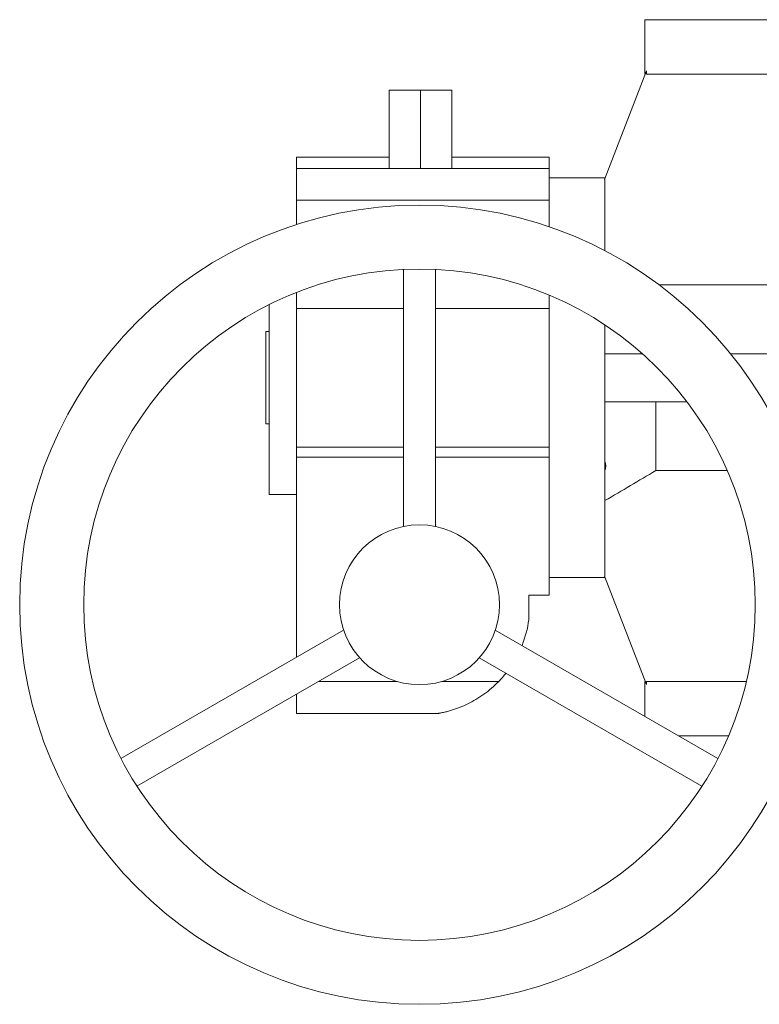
# Model space of a CAD drawing. Header units: millimetres. Extents: x -37 to 911, y -96 to 730.
# Tile 1 of 5: x -37 to 194, y -96 to 212. Entities that reach past the tile are written whole.
import ezdxf

# ---------------------------------------------------------------- set-up
doc = ezdxf.new("R2010")
doc.units = ezdxf.units.MM

msp = doc.modelspace()

# ---------------------------------------------------------------- linework, layer by layer
at = {"color": 7, "linetype": 'Continuous', "lineweight": 15}
for p, q in [((158.25, 211.58), (158.25, 194.58)), ((158.25, 211.58), (258.25, 211.58)), ((158.71, 195.58), (145.57, 161.63)), ((158.25, 194.58), (158.32, 194.58)), ((158.71, 195.58), (158.71, 194.58)), ((158.71, 194.58), (258.25, 194.58)), ((78.3, 165.08), (78.3, 189.58)), ((78.3, 189.58), (88.07, 189.58)), ((88.07, 165.08), (88.07, 189.58)), ((88.07, 189.58), (97.84, 189.58)), ((97.84, 165.08), (97.84, 189.58)), ((78.3, 168.58), (49.25, 168.58)), ((49.25, 165.08), (49.25, 168.58)), ((128.25, 168.58), (97.84, 168.58)), ((128.25, 165.08), (128.25, 168.58)), ((49.25, 165.08), (128.25, 165.08)), ((49.25, 155.08), (49.25, 165.08)), ((128.25, 155.08), (128.25, 165.08)), ((145.75, 162.08), (128.25, 162.08)), ((145.75, 161.63), (145.57, 161.63)), ((145.75, 161.63), (145.75, 139.31)), ((49.25, 147.5), (49.25, 155.08)), ((128.25, 146.84), (128.25, 155.08)), ((82.75, 133.46), (82.75, 53.08)), ((92.75, 53.08), (92.75, 133.46)), ((162.68, 128.63), (219.46, 128.63)), ((49.25, 121.28), (49.25, 126.27)), ((128.25, 121.28), (128.25, 125.45)), ((40.75, 63.08), (40.75, 122.47)), ((49.25, 121.28), (82.75, 121.28)), ((49.25, 77.9), (49.25, 121.28)), ((92.75, 121.28), (128.25, 121.28)), ((128.25, 77.9), (128.25, 121.28)), ((39.75, 85.14), (39.75, 114.02)), ((39.75, 114.02), (40.75, 114.02)), ((145.75, 116.11), (145.75, 37.53)), ((145.75, 107.08), (157.48, 107.08)), ((185.02, 107.08), (229.59, 107.08)), ((145.75, 92.08), (171.37, 92.08)), ((161.6, 92.08), (161.6, 70.53)), ((39.75, 85.14), (40.75, 85.14)), ((49.25, 74.76), (49.25, 77.9)), ((128.25, 74.76), (128.25, 77.9)), ((49.25, 12.13), (49.25, 74.76)), ((128.25, 31.58), (128.25, 74.76)), ((184, 70.53), (161.6, 70.53)), ((40.75, 63.08), (49.25, 63.08)), ((128.25, 37.08), (145.75, 37.08)), ((145.57, 37.53), (145.75, 37.53)), ((158.71, 3.58), (145.57, 37.53)), ((121.93, 31.58), (128.25, 31.58)), ((121.93, 23.89), (121.93, 31.58)), ((64.03, 20.66), (-5.58, -19.53)), ((181.08, -19.53), (111.46, 20.66)), ((-0.58, -28.19), (69.03, 12)), ((106.46, 12), (176.08, -28.19)), ((158.25, 4.58), (158.25, -6.35)), ((158.25, 4.58), (158.32, 4.58)), ((158.71, 4.58), (158.71, 3.58)), ((158.71, 4.58), (189.97, 4.58)), ((49.25, -5.42), (49.25, 0.58)), ((93.6, -5.42), (49.25, -5.42)), ((168.76, -12.42), (184.41, -12.42))]:
    msp.add_line(p, q, dxfattribs=at)
at = {"color": 8, "linetype": 'Continuous', "lineweight": 0}
for p, q in [((49.25, 155.08), (128.25, 155.08)), ((49.25, 77.9), (82.75, 77.9)), ((92.75, 77.9), (128.25, 77.9)), ((49.25, 74.76), (82.75, 74.76)), ((92.75, 74.76), (128.25, 74.76)), ((56.18, 4.58), (80.75, 4.58)), ((94.75, 4.58), (112.53, 4.58))]:
    msp.add_line(p, q, dxfattribs=at)
at = {"color": 7, "linetype": 'Continuous', "lineweight": 15}
for radius in [125, 105, 25]:
    msp.add_circle((87.75, 28.58), radius, dxfattribs=at)
for start, end in [(338.3331, 352.1902), (315.9208, 321.6669)]:
    msp.add_arc((87.75, 28.58), 34.5, start, end, dxfattribs=at)
for points, knots in [([(145.75, 70.75), (145.92, 71.18), (146.01, 71.6), (146.01, 72.4), (145.92, 72.77), (145.75, 73.09)], [0, 0, 0, 0, 0.5, 0.5, 1, 1, 1, 1]), ([(112.53, 4.58), (111.8, 3.83), (111.05, 3.12), (109.5, 1.78), (108.71, 1.16), (107.48, 0.27), (107.06, -0.01), (106.23, -0.55), (105.82, -0.81), (104.56, -1.56), (103.72, -2.02), (102.02, -2.84), (101.16, -3.22), (99.87, -3.72), (99.44, -3.88), (98.58, -4.18), (98.15, -4.32), (97.3, -4.58), (96.87, -4.69), (96.04, -4.91), (95.63, -5.01), (95.05, -5.14), (94.86, -5.18), (94.5, -5.25), (94.32, -5.29), (94.01, -5.35), (93.87, -5.37), (93.66, -5.41), (93.6, -5.42), (93.6, -5.42)], [0, 0, 0, 0, 0.125, 0.125, 0.25, 0.25, 0.3125, 0.3125, 0.375, 0.375, 0.5, 0.5, 0.625, 0.625, 0.6875, 0.6875, 0.75, 0.75, 0.8125, 0.8125, 0.875, 0.875, 0.90625, 0.90625, 0.9375, 0.9375, 0.96875, 0.96875, 1, 1, 1, 1])]:
    msp.add_open_spline(points, degree=3, knots=knots, dxfattribs=at)
msp.add_open_spline([(161.6, 70.53), (156.32, 67.39), (151.04, 64.27), (145.75, 61.15)], degree=3, dxfattribs=at)

doc.saveas('drawing.dxf')
